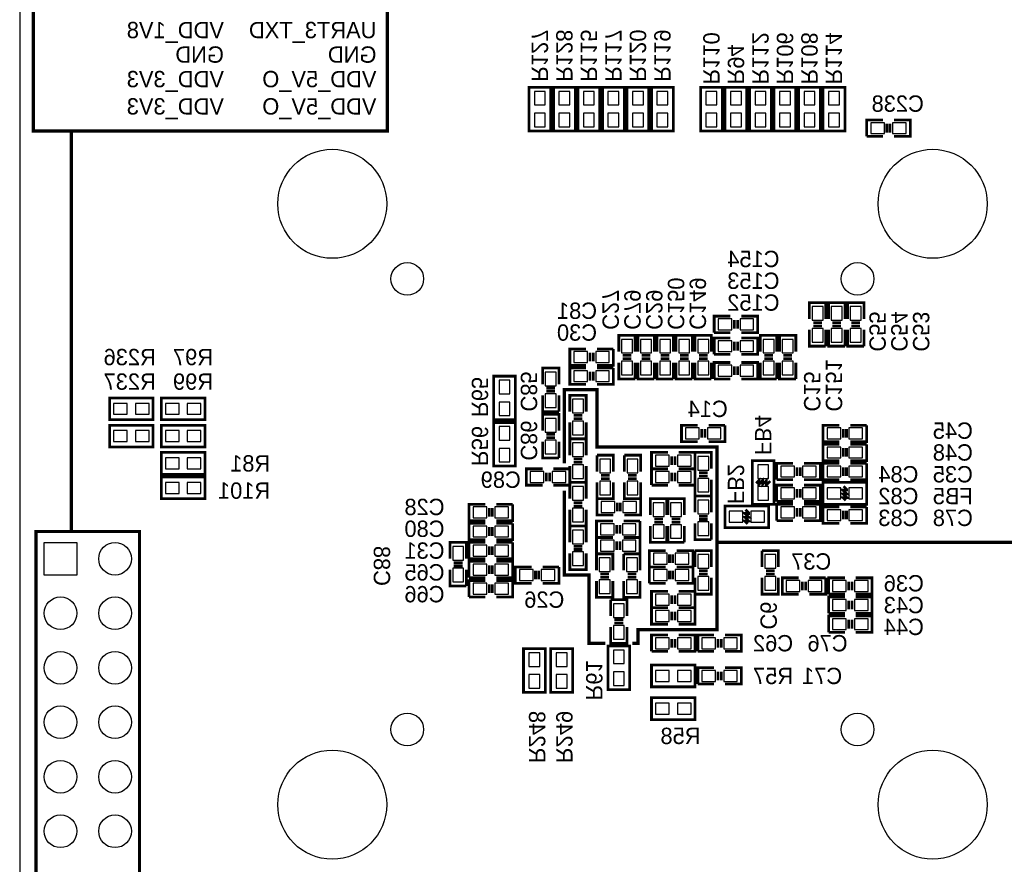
# Model space of a CAD drawing. Extents: x 0 to 80, y 0 to 145.
# Tile 2 of 4: x 0 to 46, y 63 to 103. Entities that reach past the tile are written whole.
import ezdxf

# ---------------------------------------------------------------- set-up
doc = ezdxf.new("R2010")
doc.units = 0
for name, color, linetype in [('BG_OUTLINE', 7, 'CONTINUOUS'), ('BG_SILKSCREEN_BOTTOM', 23, 'CONTINUOUS'), ('PG_SILKSCREEN_BOTTOM', 23, 'CONTINUOUS'), ('PIN_BOTTOM', 132, 'CONTINUOUS'), ('RD_SILKSCREEN_BOTTOM', 23, 'CONTINUOUS')]:
    doc.layers.add(name, color=color, linetype=linetype)

msp = doc.modelspace()

# ---------------------------------------------------------------- linework, layer by layer
at = {"layer": 'BG_OUTLINE'}
msp.add_lwpolyline([(1.999996, 139.999974, 0.414214), (0, 137.999978), (0, 56.291734)], format="xyb", dxfattribs=at)
at = {"layer": 'BG_SILKSCREEN_BOTTOM', "const_width": 0.1524}
for points in [[(2.413, 78.74), (2.413, 97.409), (17.145, 97.409), (17.145, 107.95), (0.635, 107.95), (0.635, 97.409), (2.54, 97.409)], [(28.575, 73.533), (28.829, 73.533), (28.829, 74.168), (32.512, 74.168), (32.512, 82.677), (26.924, 82.677), (26.924, 85.344), (25.4, 85.344), (25.4, 81.915)], [(27.305, 73.533), (26.543, 73.533), (26.543, 76.708), (25.4, 76.708), (25.4, 80.645)], [(1.397, 58.547), (5.588, 58.547), (5.588, 78.74), (0.762, 78.74), (0.762, 58.547), (1.397, 58.547)], [(32.512, 78.232), (53.086, 78.232)]]:
    msp.add_lwpolyline(points, dxfattribs=at)
at = {"layer": 'PG_SILKSCREEN_BOTTOM', "const_width": 0.127}
for points in [[(23.749, 99.441), (23.749, 97.409), (24.765, 97.409), (24.765, 99.441), (23.749, 99.441)], [(24.892, 99.441), (24.892, 97.409), (25.908, 97.409), (25.908, 99.441), (24.892, 99.441)], [(26.035, 99.441), (26.035, 97.409), (27.051, 97.409), (27.051, 99.441), (26.035, 99.441)], [(27.178, 99.441), (27.178, 97.409), (28.194, 97.409), (28.194, 99.441), (27.178, 99.441)], [(28.321, 99.441), (28.321, 97.409), (29.337, 97.409), (29.337, 99.441), (28.321, 99.441)], [(29.464, 99.441), (29.464, 97.409), (30.48, 97.409), (30.48, 99.441), (29.464, 99.441)], [(32.766, 97.409), (32.766, 99.441), (31.75, 99.441), (31.75, 97.409), (32.766, 97.409)], [(33.909, 97.409), (33.909, 99.441), (32.893, 99.441), (32.893, 97.409), (33.909, 97.409)], [(35.052, 97.409), (35.052, 99.441), (34.036, 99.441), (34.036, 97.409), (35.052, 97.409)], [(36.195, 97.409), (36.195, 99.441), (35.179, 99.441), (35.179, 97.409), (36.195, 97.409)], [(37.338, 97.409), (37.338, 99.441), (36.322, 99.441), (36.322, 97.409), (37.338, 97.409)], [(38.481, 97.409), (38.481, 99.441), (37.465, 99.441), (37.465, 97.409), (38.481, 97.409)], [(40.259, 97.917), (39.497, 97.917), (39.497, 97.155)], [(40.4368, 97.3328), (40.4368, 97.7392)], [(40.5892, 97.3328), (40.5892, 97.7392)], [(40.767, 97.155), (41.529, 97.155), (41.529, 97.917), (40.767, 97.917)], [(39.497, 97.155), (40.259, 97.155)], [(37.592, 88.646), (37.592, 89.408), (36.83, 89.408), (36.83, 88.646)], [(38.481, 88.646), (38.481, 89.408), (37.719, 89.408), (37.719, 88.646)], [(39.37, 88.646), (39.37, 89.408), (38.608, 89.408), (38.608, 88.646)], [(33.147, 88.773), (32.385, 88.773), (32.385, 88.011)], [(33.3248, 88.1888), (33.3248, 88.5952)], [(33.4772, 88.1888), (33.4772, 88.5952)], [(33.655, 88.011), (34.417, 88.011), (34.417, 88.773), (33.655, 88.773)], [(36.83, 88.138), (36.83, 87.376), (37.592, 87.376)], [(37.4142, 88.4682), (37.0078, 88.4682)], [(37.4142, 88.3158), (37.0078, 88.3158)], [(37.592, 87.376), (37.592, 88.138)], [(37.719, 88.138), (37.719, 87.376), (38.481, 87.376)], [(38.3032, 88.4682), (37.8968, 88.4682)], [(38.3032, 88.3158), (37.8968, 88.3158)], [(38.481, 87.376), (38.481, 88.138)], [(38.608, 88.138), (38.608, 87.376), (39.37, 87.376)], [(39.1922, 88.4682), (38.7858, 88.4682)], [(39.1922, 88.3158), (38.7858, 88.3158)], [(39.37, 87.376), (39.37, 88.138)], [(28.702, 87.122), (28.702, 87.884), (27.94, 87.884), (27.94, 87.122)], [(29.591, 87.122), (29.591, 87.884), (28.829, 87.884), (28.829, 87.122)], [(30.48, 87.122), (30.48, 87.884), (29.718, 87.884), (29.718, 87.122)], [(31.369, 87.122), (31.369, 87.884), (30.607, 87.884), (30.607, 87.122)], [(32.258, 87.122), (32.258, 87.884), (31.496, 87.884), (31.496, 87.122)], [(32.385, 88.011), (33.147, 88.011)], [(33.147, 87.757), (32.385, 87.757), (32.385, 86.995)], [(33.655, 86.995), (34.417, 86.995), (34.417, 87.757), (33.655, 87.757)], [(35.306, 87.122), (35.306, 87.884), (34.544, 87.884), (34.544, 87.122)], [(36.195, 87.122), (36.195, 87.884), (35.433, 87.884), (35.433, 87.122)], [(26.416, 87.249), (25.654, 87.249), (25.654, 86.487), (26.416, 86.487)], [(27.686, 87.249), (26.924, 87.249)], [(26.924, 86.487), (27.686, 86.487), (27.686, 87.249)], [(33.3248, 87.1728), (33.3248, 87.5792)], [(33.4772, 87.1728), (33.4772, 87.5792)], [(26.5938, 87.0712), (26.5938, 86.6648)], [(26.7462, 87.0712), (26.7462, 86.6648)], [(28.5242, 86.9442), (28.1178, 86.9442)], [(28.5242, 86.7918), (28.1178, 86.7918)], [(29.4132, 86.9442), (29.0068, 86.9442)], [(29.4132, 86.7918), (29.0068, 86.7918)], [(30.3022, 86.9442), (29.8958, 86.9442)], [(30.3022, 86.7918), (29.8958, 86.7918)], [(31.1912, 86.9442), (30.7848, 86.9442)], [(31.1912, 86.7918), (30.7848, 86.7918)], [(32.0802, 86.9442), (31.6738, 86.9442)], [(32.0802, 86.7918), (31.6738, 86.7918)], [(32.385, 86.995), (33.147, 86.995)], [(35.1282, 86.9442), (34.7218, 86.9442)], [(35.1282, 86.7918), (34.7218, 86.7918)], [(36.0172, 86.9442), (35.6108, 86.9442)], [(36.0172, 86.7918), (35.6108, 86.7918)], [(25.146, 85.598), (25.146, 86.36), (24.384, 86.36), (24.384, 85.598)], [(26.416, 86.36), (25.654, 86.36), (25.654, 85.598), (26.416, 85.598)], [(27.686, 86.36), (26.924, 86.36)], [(26.924, 85.598), (27.686, 85.598), (27.686, 86.36)], [(27.94, 86.614), (27.94, 85.852), (28.702, 85.852)], [(28.702, 85.852), (28.702, 86.614)], [(28.829, 86.614), (28.829, 85.852), (29.591, 85.852)], [(29.591, 85.852), (29.591, 86.614)], [(29.718, 86.614), (29.718, 85.852), (30.48, 85.852)], [(30.48, 85.852), (30.48, 86.614)], [(30.607, 86.614), (30.607, 85.852), (31.369, 85.852)], [(31.369, 85.852), (31.369, 86.614)], [(31.496, 86.614), (31.496, 85.852), (32.258, 85.852)], [(32.258, 85.852), (32.258, 86.614)], [(33.147, 86.614), (32.385, 86.614), (32.385, 85.852)], [(33.3248, 86.0298), (33.3248, 86.4362)], [(33.4772, 86.0298), (33.4772, 86.4362)], [(33.655, 85.852), (34.417, 85.852), (34.417, 86.614), (33.655, 86.614)], [(34.544, 86.614), (34.544, 85.852), (35.306, 85.852)], [(35.306, 85.852), (35.306, 86.614)], [(35.433, 86.614), (35.433, 85.852), (36.195, 85.852)], [(36.195, 85.852), (36.195, 86.614)], [(22.098, 85.979), (22.098, 83.947), (23.114, 83.947), (23.114, 85.979), (22.098, 85.979)], [(26.5938, 86.1822), (26.5938, 85.7758)], [(26.7462, 86.1822), (26.7462, 85.7758)], [(32.385, 85.852), (33.147, 85.852)], [(24.9682, 85.4202), (24.5618, 85.4202)], [(6.223, 84.963), (4.191, 84.963), (4.191, 83.947), (6.223, 83.947), (6.223, 84.963)], [(8.636, 84.963), (6.604, 84.963), (6.604, 83.947), (8.636, 83.947), (8.636, 84.963)], [(24.384, 85.09), (24.384, 84.328), (25.146, 84.328)], [(24.9682, 85.2678), (24.5618, 85.2678)], [(25.146, 84.328), (25.146, 85.09)], [(26.416, 84.328), (26.416, 85.09), (25.654, 85.09), (25.654, 84.328)], [(25.146, 83.439), (25.146, 84.201), (24.384, 84.201), (24.384, 83.439)], [(26.2382, 84.1502), (25.8318, 84.1502)], [(26.2382, 83.9978), (25.8318, 83.9978)], [(6.223, 83.693), (4.191, 83.693), (4.191, 82.677), (6.223, 82.677), (6.223, 83.693)], [(8.636, 83.693), (6.604, 83.693), (6.604, 82.677), (8.636, 82.677), (8.636, 83.693)], [(23.114, 81.788), (23.114, 83.82), (22.098, 83.82), (22.098, 81.788), (23.114, 81.788)], [(25.654, 83.82), (25.654, 83.058), (26.416, 83.058)], [(26.416, 83.058), (26.416, 83.82)], [(31.623, 83.693), (30.861, 83.693), (30.861, 82.931), (31.623, 82.931)], [(31.8008, 83.5152), (31.8008, 83.1088)], [(31.9532, 83.5152), (31.9532, 83.1088)], [(32.893, 83.693), (32.131, 83.693)], [(32.131, 82.931), (32.893, 82.931), (32.893, 83.693)], [(38.227, 83.693), (37.465, 83.693), (37.465, 82.931), (38.227, 82.931)], [(38.4048, 83.5152), (38.4048, 83.1088)], [(38.5572, 83.5152), (38.5572, 83.1088)], [(39.497, 83.693), (38.735, 83.693)], [(38.735, 82.931), (39.497, 82.931), (39.497, 83.693)], [(24.9682, 83.2612), (24.5618, 83.2612)], [(24.9682, 83.1088), (24.5618, 83.1088)], [(25.654, 83.058), (25.654, 82.296)], [(26.416, 82.296), (26.416, 83.058), (25.654, 83.058)], [(24.384, 82.931), (24.384, 82.169), (25.146, 82.169)], [(25.146, 82.169), (25.146, 82.931)], [(38.227, 82.804), (37.465, 82.804), (37.465, 82.042), (38.227, 82.042)], [(38.4048, 82.6262), (38.4048, 82.2198)], [(38.5572, 82.6262), (38.5572, 82.2198)], [(39.497, 82.804), (38.735, 82.804)], [(38.735, 82.042), (39.497, 82.042), (39.497, 82.804)], [(8.636, 82.423), (6.604, 82.423), (6.604, 81.407), (8.636, 81.407), (8.636, 82.423)], [(26.924, 82.296), (26.924, 81.534)], [(27.686, 81.534), (27.686, 82.296), (26.924, 82.296)], [(28.194, 82.296), (28.194, 81.534)], [(28.956, 81.534), (28.956, 82.296), (28.194, 82.296)], [(30.226, 82.423), (29.464, 82.423), (29.464, 81.661)], [(30.4038, 81.8388), (30.4038, 82.2452)], [(30.5562, 81.8388), (30.5562, 82.2452)], [(30.734, 81.661), (31.496, 81.661), (31.496, 82.423), (30.734, 82.423)], [(32.258, 81.661), (32.258, 82.423), (31.496, 82.423), (31.496, 81.661)], [(25.654, 81.788), (25.654, 81.026), (26.416, 81.026), (26.416, 81.788)], [(25.8318, 82.1182), (26.2382, 82.1182)], [(25.8318, 81.9658), (26.2382, 81.9658)], [(34.163, 82.042), (34.163, 80.01), (35.179, 80.01), (35.179, 82.042), (34.163, 82.042)], [(36.068, 81.915), (35.306, 81.915), (35.306, 81.153)], [(36.2458, 81.3308), (36.2458, 81.7372)], [(36.3982, 81.3308), (36.3982, 81.7372)], [(36.576, 81.153), (37.338, 81.153), (37.338, 81.915), (36.576, 81.915)], [(38.227, 81.915), (37.465, 81.915), (37.465, 81.153), (38.227, 81.153)], [(38.4048, 81.7372), (38.4048, 81.3308)], [(38.5572, 81.7372), (38.5572, 81.3308)], [(39.497, 81.915), (38.735, 81.915)], [(38.735, 81.153), (39.497, 81.153), (39.497, 81.915)], [(8.636, 81.28), (6.604, 81.28), (6.604, 80.264), (8.636, 80.264), (8.636, 81.28)], [(24.384, 81.661), (23.622, 81.661), (23.622, 80.899), (24.384, 80.899)], [(24.5618, 81.4832), (24.5618, 81.0768)], [(24.7142, 81.4832), (24.7142, 81.0768)], [(25.654, 81.661), (24.892, 81.661)], [(24.892, 80.899), (25.654, 80.899), (25.654, 81.661)], [(27.1018, 81.3562), (27.5082, 81.3562)], [(28.3718, 81.3562), (28.7782, 81.3562)], [(29.464, 81.661), (30.226, 81.661)], [(30.226, 81.661), (29.464, 81.661), (29.464, 80.899)], [(30.4038, 81.0768), (30.4038, 81.4832)], [(30.5562, 81.0768), (30.5562, 81.4832)], [(30.734, 80.899), (31.496, 80.899), (31.496, 81.661), (30.734, 81.661)], [(32.0802, 81.4832), (31.6738, 81.4832)], [(32.0802, 81.3308), (31.6738, 81.3308)], [(26.416, 80.264), (26.416, 81.026), (25.654, 81.026), (25.654, 80.264)], [(26.924, 81.026), (26.924, 80.264), (27.686, 80.264), (27.686, 81.026)], [(27.1018, 81.2038), (27.5082, 81.2038)], [(28.194, 81.026), (28.194, 80.264), (28.956, 80.264), (28.956, 81.026)], [(28.3718, 81.2038), (28.7782, 81.2038)], [(29.464, 80.899), (30.226, 80.899)], [(31.496, 81.153), (31.496, 80.391), (32.258, 80.391)], [(32.258, 80.391), (32.258, 81.153)], [(34.3408, 80.9879), (34.4678, 81.1149), (34.4678, 80.9371), (34.6456, 81.1149), (34.6456, 80.9371), (34.8234, 81.1149), (34.8234, 80.9371), (34.8488, 80.9371), (35.0012, 81.0895)], [(35.306, 81.153), (36.068, 81.153)], [(36.068, 80.899), (35.306, 80.899), (35.306, 80.137)], [(36.576, 80.137), (37.338, 80.137), (37.338, 80.899), (36.576, 80.899)], [(37.465, 80.01), (39.497, 80.01), (39.497, 81.026), (37.465, 81.026), (37.465, 80.01)], [(38.5191, 80.1878), (38.3921, 80.3148), (38.5699, 80.3148), (38.3921, 80.4926), (38.5699, 80.4926), (38.3921, 80.6704), (38.5699, 80.6704), (38.5699, 80.6958), (38.4175, 80.8482)], [(32.258, 79.629), (32.258, 80.391), (31.496, 80.391), (31.496, 79.629)], [(36.2458, 80.3148), (36.2458, 80.7212)], [(36.3982, 80.3148), (36.3982, 80.7212)], [(21.717, 80.01), (20.955, 80.01), (20.955, 79.248), (21.717, 79.248)], [(21.8948, 79.8322), (21.8948, 79.4258)], [(22.0472, 79.8322), (22.0472, 79.4258)], [(22.987, 80.01), (22.225, 80.01)], [(22.225, 79.248), (22.987, 79.248), (22.987, 80.01)], [(26.2382, 80.0862), (25.8318, 80.0862)], [(26.2382, 79.9338), (25.8318, 79.9338)], [(27.686, 80.264), (26.924, 80.264), (26.924, 79.502), (27.686, 79.502)], [(27.8638, 80.0862), (27.8638, 79.6798)], [(28.0162, 80.0862), (28.0162, 79.6798)], [(28.956, 80.264), (28.194, 80.264)], [(28.194, 79.502), (28.956, 79.502), (28.956, 80.264)], [(30.1752, 79.502), (30.1752, 80.264), (29.4132, 80.264), (29.4132, 79.502)], [(30.988, 79.502), (30.988, 80.264), (30.226, 80.264), (30.226, 79.502)], [(32.893, 78.9178), (34.925, 78.9178), (34.925, 79.9338), (32.893, 79.9338), (32.893, 78.9178)], [(35.306, 80.137), (36.068, 80.137)], [(36.068, 80.01), (35.306, 80.01), (35.306, 79.248)], [(36.2458, 79.4258), (36.2458, 79.8322)], [(36.3982, 79.4258), (36.3982, 79.8322)], [(36.576, 79.248), (37.338, 79.248), (37.338, 80.01), (36.576, 80.01)], [(38.227, 79.883), (37.465, 79.883), (37.465, 79.121), (38.227, 79.121)], [(39.497, 79.883), (38.735, 79.883)], [(38.735, 79.121), (39.497, 79.121), (39.497, 79.883)], [(25.654, 79.756), (25.654, 78.994), (26.416, 78.994)], [(26.416, 78.994), (26.416, 79.756)], [(32.0802, 79.4512), (31.6738, 79.4512)], [(33.9471, 79.0956), (33.8201, 79.2226), (33.9979, 79.2226), (33.8201, 79.4004), (33.9979, 79.4004), (33.8201, 79.5782), (33.9979, 79.5782), (33.9979, 79.6036), (33.8455, 79.756)], [(38.4048, 79.7052), (38.4048, 79.2988)], [(38.5572, 79.7052), (38.5572, 79.2988)], [(21.717, 79.121), (20.955, 79.121), (20.955, 78.359), (21.717, 78.359)], [(21.8948, 78.9432), (21.8948, 78.5368)], [(22.0472, 78.9432), (22.0472, 78.5368)], [(22.987, 79.121), (22.225, 79.121)], [(22.225, 78.359), (22.987, 78.359), (22.987, 79.121)], [(25.654, 78.994), (25.654, 78.232)], [(26.416, 78.232), (26.416, 78.994), (25.654, 78.994)], [(27.6606, 79.2226), (26.8986, 79.2226), (26.8986, 78.4606), (27.6606, 78.4606)], [(27.8384, 79.0448), (27.8384, 78.6384)], [(27.9908, 79.0448), (27.9908, 78.6384)], [(28.9306, 79.2226), (28.1686, 79.2226)], [(28.1686, 78.4606), (28.9306, 78.4606), (28.9306, 79.2226)], [(29.4132, 78.994), (29.4132, 78.232), (30.1752, 78.232)], [(29.9974, 79.3242), (29.591, 79.3242)], [(29.9974, 79.1718), (29.591, 79.1718)], [(30.1752, 78.232), (30.1752, 78.994)], [(30.226, 78.994), (30.226, 78.232), (30.988, 78.232)], [(30.8102, 79.3242), (30.4038, 79.3242)], [(30.8102, 79.1718), (30.4038, 79.1718)], [(30.988, 78.232), (30.988, 78.994)], [(31.496, 79.121), (31.496, 78.359), (32.258, 78.359)], [(32.0802, 79.2988), (31.6738, 79.2988)], [(32.258, 78.359), (32.258, 79.121)], [(35.306, 79.248), (36.068, 79.248)], [(27.6606, 78.4606), (26.8986, 78.4606), (26.8986, 77.6986)], [(28.1686, 77.6986), (28.9306, 77.6986), (28.9306, 78.4606), (28.1686, 78.4606)], [(20.828, 77.47), (20.828, 78.232), (20.066, 78.232), (20.066, 77.47)], [(21.717, 78.232), (20.955, 78.232), (20.955, 77.47), (21.717, 77.47)], [(21.8948, 78.0542), (21.8948, 77.6478)], [(22.0472, 78.0542), (22.0472, 77.6478)], [(22.987, 78.232), (22.225, 78.232)], [(22.225, 77.47), (22.987, 77.47), (22.987, 78.232)], [(25.8318, 78.0542), (26.2382, 78.0542)], [(27.8384, 77.8764), (27.8384, 78.2828)], [(27.9908, 77.8764), (27.9908, 78.2828)], [(25.654, 77.724), (25.654, 76.962), (26.416, 76.962), (26.416, 77.724)], [(25.8318, 77.9018), (26.2382, 77.9018)], [(26.8986, 77.6986), (26.8986, 76.9366)], [(27.6606, 76.9366), (27.6606, 77.6986), (26.8986, 77.6986)], [(26.8986, 77.6986), (27.6606, 77.6986)], [(28.1686, 77.6986), (28.1686, 76.9366)], [(28.9306, 76.9366), (28.9306, 77.6986), (28.1686, 77.6986)], [(30.1244, 77.851), (29.3624, 77.851), (29.3624, 77.089)], [(30.3022, 77.2668), (30.3022, 77.6732)], [(30.4546, 77.2668), (30.4546, 77.6732)], [(30.6324, 77.089), (31.3944, 77.089), (31.3944, 77.851), (30.6324, 77.851)], [(31.496, 77.851), (31.496, 77.089)], [(32.258, 77.089), (32.258, 77.851), (31.496, 77.851)], [(34.6202, 77.851), (34.6202, 77.089)], [(35.3822, 77.089), (35.3822, 77.851), (34.6202, 77.851)], [(20.6502, 77.2922), (20.2438, 77.2922)], [(20.6502, 77.1398), (20.2438, 77.1398)], [(21.717, 77.343), (20.955, 77.343), (20.955, 76.581)], [(21.8948, 76.7588), (21.8948, 77.1652)], [(22.0472, 76.7588), (22.0472, 77.1652)], [(22.225, 76.581), (22.987, 76.581), (22.987, 77.343), (22.225, 77.343)], [(23.876, 77.089), (23.114, 77.089), (23.114, 76.327), (23.876, 76.327)], [(25.146, 77.089), (24.384, 77.089)], [(24.384, 76.327), (25.146, 76.327), (25.146, 77.089)], [(30.1244, 77.089), (29.3624, 77.089), (29.3624, 76.327)], [(29.3624, 77.089), (30.1244, 77.089)], [(30.6324, 76.327), (31.3944, 76.327), (31.3944, 77.089), (30.6324, 77.089)], [(20.066, 76.962), (20.066, 76.2), (20.828, 76.2)], [(20.828, 76.2), (20.828, 76.962)], [(24.0538, 76.9112), (24.0538, 76.5048)], [(24.2062, 76.9112), (24.2062, 76.5048)], [(27.0764, 76.7588), (27.4828, 76.7588)], [(28.3464, 76.7588), (28.7528, 76.7588)], [(30.3022, 76.5048), (30.3022, 76.9112)], [(30.4546, 76.5048), (30.4546, 76.9112)], [(31.6738, 76.9112), (32.0802, 76.9112)], [(31.6738, 76.7588), (32.0802, 76.7588)], [(34.798, 76.9112), (35.2044, 76.9112)], [(34.798, 76.7588), (35.2044, 76.7588)], [(20.955, 76.581), (21.717, 76.581)], [(21.717, 76.454), (20.955, 76.454), (20.955, 75.692)], [(21.8948, 75.8698), (21.8948, 76.2762)], [(22.0472, 75.8698), (22.0472, 76.2762)], [(22.225, 75.692), (22.987, 75.692), (22.987, 76.454), (22.225, 76.454)], [(26.8986, 76.4286), (26.8986, 75.6666), (27.6606, 75.6666), (27.6606, 76.4286)], [(27.0764, 76.6064), (27.4828, 76.6064)], [(28.1686, 76.4286), (28.1686, 75.6666), (28.9306, 75.6666), (28.9306, 76.4286)], [(28.3464, 76.6064), (28.7528, 76.6064)], [(29.3624, 76.327), (30.1244, 76.327)], [(31.496, 76.581), (31.496, 75.819), (32.258, 75.819), (32.258, 76.581)], [(34.6202, 76.581), (34.6202, 75.819), (35.3822, 75.819), (35.3822, 76.581)], [(36.322, 76.581), (35.56, 76.581), (35.56, 75.819), (36.322, 75.819)], [(36.4998, 76.4032), (36.4998, 75.9968)], [(36.6522, 76.4032), (36.6522, 75.9968)], [(37.592, 76.581), (36.83, 76.581)], [(36.83, 75.819), (37.592, 75.819), (37.592, 76.581)], [(38.481, 76.581), (37.719, 76.581), (37.719, 75.819)], [(38.6588, 75.9968), (38.6588, 76.4032)], [(38.8112, 75.9968), (38.8112, 76.4032)], [(38.989, 75.819), (39.751, 75.819), (39.751, 76.581), (38.989, 76.581)], [(30.226, 75.946), (29.464, 75.946), (29.464, 75.184)], [(30.4038, 75.3618), (30.4038, 75.7682)], [(30.5562, 75.3618), (30.5562, 75.7682)], [(30.734, 75.184), (31.496, 75.184), (31.496, 75.946), (30.734, 75.946)], [(37.719, 75.819), (38.481, 75.819)], [(20.955, 75.692), (21.717, 75.692)], [(27.559, 75.565), (27.559, 74.803)], [(28.321, 74.803), (28.321, 75.565), (27.559, 75.565)], [(38.481, 75.692), (37.719, 75.692), (37.719, 74.93)], [(38.6588, 75.1078), (38.6588, 75.5142)], [(38.8112, 75.1078), (38.8112, 75.5142)], [(38.989, 74.93), (39.751, 74.93), (39.751, 75.692), (38.989, 75.692)], [(30.226, 75.184), (29.464, 75.184), (29.464, 74.422), (30.226, 74.422)], [(29.464, 75.184), (30.226, 75.184)], [(30.4038, 75.0062), (30.4038, 74.5998)], [(30.5562, 75.0062), (30.5562, 74.5998)], [(31.496, 75.184), (30.734, 75.184)], [(30.734, 74.422), (31.496, 74.422), (31.496, 75.184)], [(37.719, 74.93), (38.481, 74.93)], [(38.481, 74.803), (37.719, 74.803), (37.719, 74.041)], [(38.989, 74.041), (39.751, 74.041), (39.751, 74.803), (38.989, 74.803)], [(27.7368, 74.6252), (28.1432, 74.6252)], [(27.7368, 74.4728), (28.1432, 74.4728)], [(38.6588, 74.2188), (38.6588, 74.6252)], [(38.8112, 74.2188), (38.8112, 74.6252)], [(27.559, 74.295), (27.559, 73.533), (28.321, 73.533), (28.321, 74.295)], [(30.226, 73.914), (29.464, 73.914), (29.464, 73.152)], [(30.734, 73.152), (31.496, 73.152), (31.496, 73.914), (30.734, 73.914)], [(32.385, 73.914), (31.623, 73.914), (31.623, 73.152)], [(32.893, 73.152), (33.655, 73.152), (33.655, 73.914), (32.893, 73.914)], [(37.719, 74.041), (38.481, 74.041)], [(27.432, 73.406), (27.432, 71.374), (28.448, 71.374), (28.448, 73.406), (27.432, 73.406)], [(30.4038, 73.3298), (30.4038, 73.7362)], [(30.5562, 73.3298), (30.5562, 73.7362)], [(32.5628, 73.3298), (32.5628, 73.7362)], [(32.7152, 73.3298), (32.7152, 73.7362)], [(23.495, 73.279), (23.495, 71.247), (24.511, 71.247), (24.511, 73.279), (23.495, 73.279)], [(24.765, 73.279), (24.765, 71.247), (25.781, 71.247), (25.781, 73.279), (24.765, 73.279)], [(29.464, 73.152), (30.226, 73.152)], [(31.623, 73.152), (32.385, 73.152)], [(31.496, 72.517), (29.464, 72.517), (29.464, 71.501), (31.496, 71.501), (31.496, 72.517)], [(32.385, 72.39), (31.623, 72.39), (31.623, 71.628)], [(32.5628, 71.8058), (32.5628, 72.2122)], [(32.7152, 71.8058), (32.7152, 72.2122)], [(32.893, 71.628), (33.655, 71.628), (33.655, 72.39), (32.893, 72.39)], [(31.623, 71.628), (32.385, 71.628)], [(29.464, 69.977), (31.496, 69.977), (31.496, 70.993), (29.464, 70.993), (29.464, 69.977)]]:
    msp.add_lwpolyline(points, dxfattribs=at)
at = {"layer": 'PIN_BOTTOM'}
for points in [[(24.511, 99.2505), (24.003, 99.2505), (24.003, 98.6155), (24.511, 98.6155)], [(25.654, 99.2505), (25.146, 99.2505), (25.146, 98.6155), (25.654, 98.6155)], [(26.797, 99.2505), (26.289, 99.2505), (26.289, 98.6155), (26.797, 98.6155)], [(27.94, 99.2505), (27.432, 99.2505), (27.432, 98.6155), (27.94, 98.6155)], [(29.083, 99.2505), (28.575, 99.2505), (28.575, 98.6155), (29.083, 98.6155)], [(30.226, 99.2505), (29.718, 99.2505), (29.718, 98.6155), (30.226, 98.6155)], [(32.004, 98.6155), (32.512, 98.6155), (32.512, 99.2505), (32.004, 99.2505)], [(33.147, 98.6155), (33.655, 98.6155), (33.655, 99.2505), (33.147, 99.2505)], [(34.29, 98.6155), (34.798, 98.6155), (34.798, 99.2505), (34.29, 99.2505)], [(35.433, 98.6155), (35.941, 98.6155), (35.941, 99.2505), (35.433, 99.2505)], [(36.576, 98.6155), (37.084, 98.6155), (37.084, 99.2505), (36.576, 99.2505)], [(37.719, 98.6155), (38.227, 98.6155), (38.227, 99.2505), (37.719, 99.2505)], [(24.511, 98.2345), (24.003, 98.2345), (24.003, 97.5995), (24.511, 97.5995)], [(25.654, 98.2345), (25.146, 98.2345), (25.146, 97.5995), (25.654, 97.5995)], [(26.797, 98.2345), (26.289, 98.2345), (26.289, 97.5995), (26.797, 97.5995)], [(27.94, 98.2345), (27.432, 98.2345), (27.432, 97.5995), (27.94, 97.5995)], [(29.083, 98.2345), (28.575, 98.2345), (28.575, 97.5995), (29.083, 97.5995)], [(30.226, 98.2345), (29.718, 98.2345), (29.718, 97.5995), (30.226, 97.5995)], [(32.004, 97.5995), (32.512, 97.5995), (32.512, 98.2345), (32.004, 98.2345)], [(33.147, 97.5995), (33.655, 97.5995), (33.655, 98.2345), (33.147, 98.2345)], [(34.29, 97.5995), (34.798, 97.5995), (34.798, 98.2345), (34.29, 98.2345)], [(35.433, 97.5995), (35.941, 97.5995), (35.941, 98.2345), (35.433, 98.2345)], [(36.576, 97.5995), (37.084, 97.5995), (37.084, 98.2345), (36.576, 98.2345)], [(37.719, 97.5995), (38.227, 97.5995), (38.227, 98.2345), (37.719, 98.2345)], [(39.6875, 97.79), (39.6875, 97.282), (40.3225, 97.282), (40.3225, 97.79)], [(40.7035, 97.79), (40.7035, 97.282), (41.3385, 97.282), (41.3385, 97.79)], [(36.957, 88.5825), (37.465, 88.5825), (37.465, 89.2175), (36.957, 89.2175)], [(37.846, 88.5825), (38.354, 88.5825), (38.354, 89.2175), (37.846, 89.2175)], [(38.735, 88.5825), (39.243, 88.5825), (39.243, 89.2175), (38.735, 89.2175)], [(32.5755, 88.646), (32.5755, 88.138), (33.2105, 88.138), (33.2105, 88.646)], [(33.5915, 88.646), (33.5915, 88.138), (34.2265, 88.138), (34.2265, 88.646)], [(36.957, 87.5665), (37.465, 87.5665), (37.465, 88.2015), (36.957, 88.2015)], [(37.846, 87.5665), (38.354, 87.5665), (38.354, 88.2015), (37.846, 88.2015)], [(38.735, 87.5665), (39.243, 87.5665), (39.243, 88.2015), (38.735, 88.2015)], [(28.067, 87.0585), (28.575, 87.0585), (28.575, 87.6935), (28.067, 87.6935)], [(28.956, 87.0585), (29.464, 87.0585), (29.464, 87.6935), (28.956, 87.6935)], [(29.845, 87.0585), (30.353, 87.0585), (30.353, 87.6935), (29.845, 87.6935)], [(30.734, 87.0585), (31.242, 87.0585), (31.242, 87.6935), (30.734, 87.6935)], [(31.623, 87.0585), (32.131, 87.0585), (32.131, 87.6935), (31.623, 87.6935)], [(32.5755, 87.63), (32.5755, 87.122), (33.2105, 87.122), (33.2105, 87.63)], [(33.5915, 87.63), (33.5915, 87.122), (34.2265, 87.122), (34.2265, 87.63)], [(34.671, 87.0585), (35.179, 87.0585), (35.179, 87.6935), (34.671, 87.6935)], [(35.56, 87.0585), (36.068, 87.0585), (36.068, 87.6935), (35.56, 87.6935)], [(26.4795, 86.614), (26.4795, 87.122), (25.8445, 87.122), (25.8445, 86.614)], [(27.4955, 86.614), (27.4955, 87.122), (26.8605, 87.122), (26.8605, 86.614)], [(28.067, 86.0425), (28.575, 86.0425), (28.575, 86.6775), (28.067, 86.6775)], [(28.956, 86.0425), (29.464, 86.0425), (29.464, 86.6775), (28.956, 86.6775)], [(29.845, 86.0425), (30.353, 86.0425), (30.353, 86.6775), (29.845, 86.6775)], [(30.734, 86.0425), (31.242, 86.0425), (31.242, 86.6775), (30.734, 86.6775)], [(31.623, 86.0425), (32.131, 86.0425), (32.131, 86.6775), (31.623, 86.6775)], [(32.5755, 86.487), (32.5755, 85.979), (33.2105, 85.979), (33.2105, 86.487)], [(33.5915, 86.487), (33.5915, 85.979), (34.2265, 85.979), (34.2265, 86.487)], [(34.671, 86.0425), (35.179, 86.0425), (35.179, 86.6775), (34.671, 86.6775)], [(35.56, 86.0425), (36.068, 86.0425), (36.068, 86.6775), (35.56, 86.6775)], [(24.511, 85.5345), (25.019, 85.5345), (25.019, 86.1695), (24.511, 86.1695)], [(26.4795, 85.725), (26.4795, 86.233), (25.8445, 86.233), (25.8445, 85.725)], [(27.4955, 85.725), (27.4955, 86.233), (26.8605, 86.233), (26.8605, 85.725)], [(22.86, 85.7885), (22.352, 85.7885), (22.352, 85.1535), (22.86, 85.1535)], [(24.511, 84.5185), (25.019, 84.5185), (25.019, 85.1535), (24.511, 85.1535)], [(5.0165, 84.201), (5.0165, 84.709), (4.3815, 84.709), (4.3815, 84.201)], [(6.0325, 84.201), (6.0325, 84.709), (5.3975, 84.709), (5.3975, 84.201)], [(7.4295, 84.201), (7.4295, 84.709), (6.7945, 84.709), (6.7945, 84.201)], [(8.4455, 84.201), (8.4455, 84.709), (7.8105, 84.709), (7.8105, 84.201)], [(22.86, 84.7725), (22.352, 84.7725), (22.352, 84.1375), (22.86, 84.1375)], [(25.781, 84.2645), (26.289, 84.2645), (26.289, 84.8995), (25.781, 84.8995)], [(22.352, 82.9945), (22.86, 82.9945), (22.86, 83.6295), (22.352, 83.6295)], [(24.511, 83.3755), (25.019, 83.3755), (25.019, 84.0105), (24.511, 84.0105)], [(25.781, 83.2485), (26.289, 83.2485), (26.289, 83.8835), (25.781, 83.8835)], [(5.0165, 82.931), (5.0165, 83.439), (4.3815, 83.439), (4.3815, 82.931)], [(6.0325, 82.931), (6.0325, 83.439), (5.3975, 83.439), (5.3975, 82.931)], [(7.4295, 82.931), (7.4295, 83.439), (6.7945, 83.439), (6.7945, 82.931)], [(8.4455, 82.931), (8.4455, 83.439), (7.8105, 83.439), (7.8105, 82.931)], [(31.6865, 83.058), (31.6865, 83.566), (31.0515, 83.566), (31.0515, 83.058)], [(32.7025, 83.058), (32.7025, 83.566), (32.0675, 83.566), (32.0675, 83.058)], [(38.2905, 83.058), (38.2905, 83.566), (37.6555, 83.566), (37.6555, 83.058)], [(39.3065, 83.058), (39.3065, 83.566), (38.6715, 83.566), (38.6715, 83.058)], [(24.511, 82.3595), (25.019, 82.3595), (25.019, 82.9945), (24.511, 82.9945)], [(26.289, 82.8675), (25.781, 82.8675), (25.781, 82.2325), (26.289, 82.2325)], [(38.2905, 82.169), (38.2905, 82.677), (37.6555, 82.677), (37.6555, 82.169)], [(39.3065, 82.169), (39.3065, 82.677), (38.6715, 82.677), (38.6715, 82.169)], [(22.352, 81.9785), (22.86, 81.9785), (22.86, 82.6135), (22.352, 82.6135)], [(29.6545, 82.296), (29.6545, 81.788), (30.2895, 81.788), (30.2895, 82.296)], [(30.6705, 82.296), (30.6705, 81.788), (31.3055, 81.788), (31.3055, 82.296)], [(31.623, 81.5975), (32.131, 81.5975), (32.131, 82.2325), (31.623, 82.2325)], [(7.4295, 81.661), (7.4295, 82.169), (6.7945, 82.169), (6.7945, 81.661)], [(8.4455, 81.661), (8.4455, 82.169), (7.8105, 82.169), (7.8105, 81.661)], [(26.289, 81.8515), (25.781, 81.8515), (25.781, 81.2165), (26.289, 81.2165)], [(27.559, 82.1055), (27.051, 82.1055), (27.051, 81.4705), (27.559, 81.4705)], [(28.829, 82.1055), (28.321, 82.1055), (28.321, 81.4705), (28.829, 81.4705)], [(34.925, 81.8515), (34.417, 81.8515), (34.417, 81.2165), (34.925, 81.2165)], [(35.4965, 81.788), (35.4965, 81.28), (36.1315, 81.28), (36.1315, 81.788)], [(36.5125, 81.788), (36.5125, 81.28), (37.1475, 81.28), (37.1475, 81.788)], [(38.2905, 81.28), (38.2905, 81.788), (37.6555, 81.788), (37.6555, 81.28)], [(39.3065, 81.28), (39.3065, 81.788), (38.6715, 81.788), (38.6715, 81.28)], [(24.4475, 81.026), (24.4475, 81.534), (23.8125, 81.534), (23.8125, 81.026)], [(25.4635, 81.026), (25.4635, 81.534), (24.8285, 81.534), (24.8285, 81.026)], [(29.6545, 81.534), (29.6545, 81.026), (30.2895, 81.026), (30.2895, 81.534)], [(30.6705, 81.534), (30.6705, 81.026), (31.3055, 81.026), (31.3055, 81.534)], [(7.4295, 80.518), (7.4295, 81.026), (6.7945, 81.026), (6.7945, 80.518)], [(8.4455, 80.518), (8.4455, 81.026), (7.8105, 81.026), (7.8105, 80.518)], [(25.781, 80.2005), (26.289, 80.2005), (26.289, 80.8355), (25.781, 80.8355)], [(27.559, 81.0895), (27.051, 81.0895), (27.051, 80.4545), (27.559, 80.4545)], [(28.829, 81.0895), (28.321, 81.0895), (28.321, 80.4545), (28.829, 80.4545)], [(31.623, 80.5815), (32.131, 80.5815), (32.131, 81.2165), (31.623, 81.2165)], [(34.925, 80.8355), (34.417, 80.8355), (34.417, 80.2005), (34.925, 80.2005)], [(35.4965, 80.772), (35.4965, 80.264), (36.1315, 80.264), (36.1315, 80.772)], [(36.5125, 80.772), (36.5125, 80.264), (37.1475, 80.264), (37.1475, 80.772)], [(37.6555, 80.772), (37.6555, 80.264), (38.2905, 80.264), (38.2905, 80.772)], [(38.6715, 80.772), (38.6715, 80.264), (39.3065, 80.264), (39.3065, 80.772)], [(27.7495, 79.629), (27.7495, 80.137), (27.1145, 80.137), (27.1145, 79.629)], [(28.7655, 79.629), (28.7655, 80.137), (28.1305, 80.137), (28.1305, 79.629)], [(29.5402, 79.4385), (30.0482, 79.4385), (30.0482, 80.0735), (29.5402, 80.0735)], [(30.353, 79.4385), (30.861, 79.4385), (30.861, 80.0735), (30.353, 80.0735)], [(31.623, 79.5655), (32.131, 79.5655), (32.131, 80.2005), (31.623, 80.2005)], [(21.7805, 79.375), (21.7805, 79.883), (21.1455, 79.883), (21.1455, 79.375)], [(22.7965, 79.375), (22.7965, 79.883), (22.1615, 79.883), (22.1615, 79.375)], [(25.781, 79.1845), (26.289, 79.1845), (26.289, 79.8195), (25.781, 79.8195)], [(33.0835, 79.6798), (33.0835, 79.1718), (33.7185, 79.1718), (33.7185, 79.6798)], [(34.0995, 79.6798), (34.0995, 79.1718), (34.7345, 79.1718), (34.7345, 79.6798)], [(35.4965, 79.883), (35.4965, 79.375), (36.1315, 79.375), (36.1315, 79.883)], [(36.5125, 79.883), (36.5125, 79.375), (37.1475, 79.375), (37.1475, 79.883)], [(38.2905, 79.248), (38.2905, 79.756), (37.6555, 79.756), (37.6555, 79.248)], [(39.3065, 79.248), (39.3065, 79.756), (38.6715, 79.756), (38.6715, 79.248)], [(21.7805, 78.486), (21.7805, 78.994), (21.1455, 78.994), (21.1455, 78.486)], [(22.7965, 78.486), (22.7965, 78.994), (22.1615, 78.994), (22.1615, 78.486)], [(27.7241, 78.5876), (27.7241, 79.0956), (27.0891, 79.0956), (27.0891, 78.5876)], [(28.7401, 78.5876), (28.7401, 79.0956), (28.1051, 79.0956), (28.1051, 78.5876)], [(29.5402, 78.4225), (30.0482, 78.4225), (30.0482, 79.0575), (29.5402, 79.0575)], [(30.353, 78.4225), (30.861, 78.4225), (30.861, 79.0575), (30.353, 79.0575)], [(31.623, 78.5495), (32.131, 78.5495), (32.131, 79.1845), (31.623, 79.1845)], [(26.289, 78.8035), (25.781, 78.8035), (25.781, 78.1685), (26.289, 78.1685)], [(1.143, 78.232), (2.667, 78.232), (2.667, 76.708), (1.143, 76.708)], [(21.7805, 77.597), (21.7805, 78.105), (21.1455, 78.105), (21.1455, 77.597)], [(22.7965, 77.597), (22.7965, 78.105), (22.1615, 78.105), (22.1615, 77.597)], [(27.0891, 78.3336), (27.0891, 77.8256), (27.7241, 77.8256), (27.7241, 78.3336)], [(28.1051, 78.3336), (28.1051, 77.8256), (28.7401, 77.8256), (28.7401, 78.3336)], [(20.193, 77.4065), (20.701, 77.4065), (20.701, 78.0415), (20.193, 78.0415)], [(26.289, 77.7875), (25.781, 77.7875), (25.781, 77.1525), (26.289, 77.1525)], [(29.5529, 77.724), (29.5529, 77.216), (30.1879, 77.216), (30.1879, 77.724)], [(30.5689, 77.724), (30.5689, 77.216), (31.2039, 77.216), (31.2039, 77.724)], [(32.131, 77.6605), (31.623, 77.6605), (31.623, 77.0255), (32.131, 77.0255)], [(35.2552, 77.6605), (34.7472, 77.6605), (34.7472, 77.0255), (35.2552, 77.0255)], [(21.1455, 77.216), (21.1455, 76.708), (21.7805, 76.708), (21.7805, 77.216)], [(22.1615, 77.216), (22.1615, 76.708), (22.7965, 76.708), (22.7965, 77.216)], [(27.5336, 77.5081), (27.0256, 77.5081), (27.0256, 76.8731), (27.5336, 76.8731)], [(28.8036, 77.5081), (28.2956, 77.5081), (28.2956, 76.8731), (28.8036, 76.8731)], [(20.193, 76.3905), (20.701, 76.3905), (20.701, 77.0255), (20.193, 77.0255)], [(23.9395, 76.454), (23.9395, 76.962), (23.3045, 76.962), (23.3045, 76.454)], [(24.9555, 76.454), (24.9555, 76.962), (24.3205, 76.962), (24.3205, 76.454)], [(29.5529, 76.962), (29.5529, 76.454), (30.1879, 76.454), (30.1879, 76.962)], [(30.5689, 76.962), (30.5689, 76.454), (31.2039, 76.454), (31.2039, 76.962)], [(21.1455, 76.327), (21.1455, 75.819), (21.7805, 75.819), (21.7805, 76.327)], [(22.1615, 76.327), (22.1615, 75.819), (22.7965, 75.819), (22.7965, 76.327)], [(27.5336, 76.4921), (27.0256, 76.4921), (27.0256, 75.8571), (27.5336, 75.8571)], [(28.8036, 76.4921), (28.2956, 76.4921), (28.2956, 75.8571), (28.8036, 75.8571)], [(32.131, 76.6445), (31.623, 76.6445), (31.623, 76.0095), (32.131, 76.0095)], [(35.2552, 76.6445), (34.7472, 76.6445), (34.7472, 76.0095), (35.2552, 76.0095)], [(36.3855, 75.946), (36.3855, 76.454), (35.7505, 76.454), (35.7505, 75.946)], [(37.4015, 75.946), (37.4015, 76.454), (36.7665, 76.454), (36.7665, 75.946)], [(37.9095, 76.454), (37.9095, 75.946), (38.5445, 75.946), (38.5445, 76.454)], [(38.9255, 76.454), (38.9255, 75.946), (39.5605, 75.946), (39.5605, 76.454)], [(29.6545, 75.819), (29.6545, 75.311), (30.2895, 75.311), (30.2895, 75.819)], [(30.6705, 75.819), (30.6705, 75.311), (31.3055, 75.311), (31.3055, 75.819)], [(28.194, 75.3745), (27.686, 75.3745), (27.686, 74.7395), (28.194, 74.7395)], [(37.9095, 75.565), (37.9095, 75.057), (38.5445, 75.057), (38.5445, 75.565)], [(38.9255, 75.565), (38.9255, 75.057), (39.5605, 75.057), (39.5605, 75.565)], [(30.2895, 74.549), (30.2895, 75.057), (29.6545, 75.057), (29.6545, 74.549)], [(31.3055, 74.549), (31.3055, 75.057), (30.6705, 75.057), (30.6705, 74.549)], [(37.9095, 74.676), (37.9095, 74.168), (38.5445, 74.168), (38.5445, 74.676)], [(38.9255, 74.676), (38.9255, 74.168), (39.5605, 74.168), (39.5605, 74.676)], [(28.194, 74.3585), (27.686, 74.3585), (27.686, 73.7235), (28.194, 73.7235)], [(29.6545, 73.787), (29.6545, 73.279), (30.2895, 73.279), (30.2895, 73.787)], [(30.6705, 73.787), (30.6705, 73.279), (31.3055, 73.279), (31.3055, 73.787)], [(31.8135, 73.787), (31.8135, 73.279), (32.4485, 73.279), (32.4485, 73.787)], [(32.8295, 73.787), (32.8295, 73.279), (33.4645, 73.279), (33.4645, 73.787)], [(24.257, 73.0885), (23.749, 73.0885), (23.749, 72.4535), (24.257, 72.4535)], [(25.527, 73.0885), (25.019, 73.0885), (25.019, 72.4535), (25.527, 72.4535)], [(28.194, 73.2155), (27.686, 73.2155), (27.686, 72.5805), (28.194, 72.5805)], [(28.194, 72.1995), (27.686, 72.1995), (27.686, 71.5645), (28.194, 71.5645)], [(30.2895, 71.755), (30.2895, 72.263), (29.6545, 72.263), (29.6545, 71.755)], [(31.3055, 71.755), (31.3055, 72.263), (30.6705, 72.263), (30.6705, 71.755)], [(31.8135, 72.263), (31.8135, 71.755), (32.4485, 71.755), (32.4485, 72.263)], [(32.8295, 72.263), (32.8295, 71.755), (33.4645, 71.755), (33.4645, 72.263)], [(24.257, 72.0725), (23.749, 72.0725), (23.749, 71.4375), (24.257, 71.4375)], [(25.527, 72.0725), (25.019, 72.0725), (25.019, 71.4375), (25.527, 71.4375)], [(29.6545, 70.739), (29.6545, 70.231), (30.2895, 70.231), (30.2895, 70.739)], [(30.6705, 70.739), (30.6705, 70.231), (31.3055, 70.231), (31.3055, 70.739)]]:
    msp.add_lwpolyline(points, close=True, dxfattribs=at)
for centre, radius in [((14.575028, 94.009972), 2.54), ((42.575226, 94.009972), 2.54), ((18.075148, 90.509852), 0.762), ((39.075106, 90.509852), 0.762), ((4.445, 77.47), 0.762), ((1.905, 74.93), 0.762), ((4.445, 74.93), 0.762), ((1.905, 72.39), 0.762), ((4.445, 72.39), 0.762), ((1.905, 69.85), 0.762), ((4.445, 69.85), 0.762), ((18.075148, 69.509894), 0.762), ((39.075106, 69.509894), 0.762), ((14.575028, 66.010028), 2.54), ((42.575226, 66.010028), 2.54), ((1.905, 67.31), 0.762), ((4.445, 67.31), 0.762), ((1.905, 64.77), 0.762), ((4.445, 64.77), 0.762)]:
    msp.add_circle(centre, radius, dxfattribs=at)

# ---------------------------------------------------------------- texts
at = {"layer": 'BG_SILKSCREEN_BOTTOM', "text_generation_flag": 2}
for s, p in [('VDD_1V8', (9.525, 101.727)), ('UART3_TXD', (16.637, 101.727)), ('GND', (9.525, 100.584)), ('GND', (16.637, 100.584)), ('VDD_3V3', (9.525, 99.441)), ('VDD_5V_O', (16.637, 99.441)), ('VDD_3V3', (9.525, 98.171)), ('VDD_5V_O', (16.637, 98.171))]:
    msp.add_text(s, height=0.762, dxfattribs=at).set_placement(p)
at = {"layer": 'RD_SILKSCREEN_BOTTOM', "text_generation_flag": 2}
for s, p in [('R127', (23.876, 99.695)), ('R128', (25.019, 99.695)), ('R115', (26.162, 99.695)), ('R117', (27.305, 99.695)), ('R120', (28.448, 99.695)), ('R119', (29.591, 99.695)), ('R110', (31.877, 99.568)), ('R112', (34.163, 99.568)), ('R106', (35.306, 99.568)), ('R108', (36.449, 99.568)), ('R114', (37.592, 99.568)), ('R94', (33.02, 99.568)), ('C150', (30.226, 88.138)), ('C149', (31.242, 88.138)), ('C27', (27.178, 88.138)), ('C79', (28.194, 88.138)), ('C29', (29.21, 88.138)), ('C55', (39.624, 87.122)), ('C54', (40.64, 87.122)), ('C53', (41.656, 87.122)), ('C151', (37.592, 84.328)), ('C85', (23.368, 84.328)), ('C15', (36.576, 84.328)), ('R65', (21.082, 84.074)), ('FB4', (34.29, 82.296)), ('C86', (23.368, 82.042)), ('R56', (21.082, 81.788)), ('FB2', (33.02, 80.01)), ('C88', (16.51, 76.2)), ('C6', (34.544, 74.168)), ('R61', (26.416, 70.866)), ('R248', (23.749, 67.945)), ('R249', (25.019, 67.945))]:
    msp.add_text(s, height=0.762, rotation=270, dxfattribs=at).set_placement(p)
for s, p in [('C238', (42.164, 98.298)), ('C154', (35.433, 91.059)), ('C153', (35.433, 90.043)), ('C152', (35.433, 89.027)), ('C81', (26.924, 88.646)), ('C30', (26.924, 87.63)), ('R236', (6.35, 86.487)), ('R97', (9.017, 86.487)), ('R237', (6.35, 85.344)), ('R99', (9.017, 85.344)), ('C14', (33.02, 84.074)), ('C45', (44.45, 83.058)), ('C48', (44.45, 82.042)), ('R81', (11.684, 81.534)), ('C84', (41.91, 81.026)), ('C35', (44.45, 81.026)), ('C89', (23.368, 80.772)), ('R101', (11.684, 80.264)), ('C82', (41.91, 80.01)), ('FB5', (44.45, 80.01)), ('C28', (19.812, 79.502)), ('C83', (41.91, 78.994)), ('C78', (44.45, 78.994)), ('C80', (19.812, 78.486)), ('C31', (19.812, 77.47)), ('C37', (37.846, 76.962)), ('C65', (19.812, 76.454)), ('C36', (42.164, 75.946)), ('C66', (19.812, 75.438)), ('C26', (25.4, 75.184)), ('C43', (42.164, 74.93)), ('C44', (42.164, 73.914)), ('C62', (36.068, 73.152)), ('C76', (38.608, 73.152)), ('R57', (36.068, 71.628)), ('C71', (38.354, 71.628)), ('R58', (31.75, 68.834))]:
    msp.add_text(s, height=0.762, dxfattribs=at).set_placement(p)

doc.saveas('drawing.dxf')
